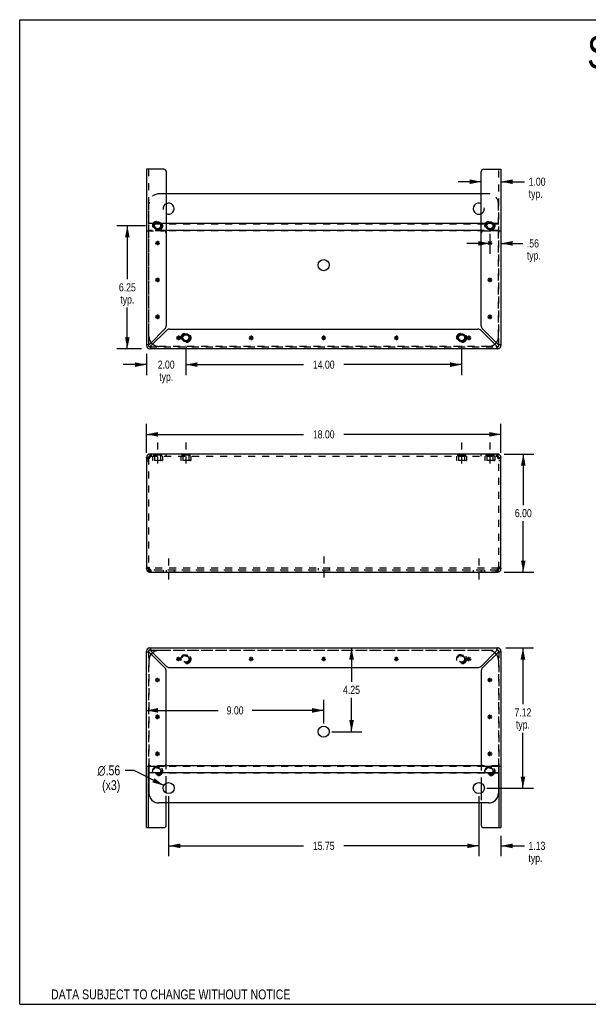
# Model space of a CAD drawing. Header units: inches. Extents: x 0 to 64.7, y 0 to 50.
# Tile 1 of 3: x 0 to 28.9, y 0 to 50. Entities that reach past the tile are written whole.
import ezdxf

# ---------------------------------------------------------------- set-up
doc = ezdxf.new("R2010")
doc.units = ezdxf.units.IN
doc.header["$LTSCALE"] = 3.558824
doc.header["$MEASUREMENT"] = 0
doc.linetypes.add('DASHED', pattern=[0.2, 0.1, -0.1])
doc.linetypes.add('HIDDEN', pattern=[0.2, 0.1, -0.1])
doc.layers.get('0').update_dxf_attribs({"linetype": 'CONTINUOUS'})
doc.layers.add('DEFAULT_2', color=8, linetype='HIDDEN')
doc.layers.add('DIMENSIONS', color=7, linetype='CONTINUOUS')
doc.styles.get("Standard").update_dxf_attribs({"font": 'txt', "width": 0.8})
doc.styles.add('TEXTSTYLE_1', font='gdt', dxfattribs={"width": 0.8})
doc.dimstyles.new('DIMSTYLE_1', dxfattribs={"dimtxt": 0.411765, "dimasz": 0.588235, "dimexe": 0.09, "dimexo": 0.07, "dimgap": 0.035, "dimtad": 0, "dimtih": 1, "dimtoh": 1, "dimzin": 4, "dimdsep": 46, "dimtxsty": 'Standard', "dimblk": '_FILLED', "dimblk1": '_FILLED', "dimblk2": '_FILLED', "dimcen": 0.09, "dimadec": 0, "dimazin": 0, "dimtfac": 1, "dimtofl": 0, "dimtmove": 0, "dimatfit": 3, "dimldrblk": '_FILLED', "dimfxl": 1, "dimtolj": 1, "dimtzin": 4, "dimarcsym": 0})
doc.dimstyles.new('DIMSTYLE_2', dxfattribs={"dimtxt": 0.5, "dimasz": 0.588235, "dimexe": 0.09, "dimexo": 0.07, "dimgap": 0.09, "dimtad": 0, "dimtih": 1, "dimtoh": 1, "dimzin": 4, "dimdsep": 46, "dimtxsty": 'Standard', "dimblk": '_FILLED', "dimblk1": '_FILLED', "dimblk2": '_FILLED', "dimcen": 0.09, "dimadec": 0, "dimazin": 0, "dimtfac": 1, "dimtofl": 0, "dimtmove": 0, "dimatfit": 3, "dimldrblk": '_FILLED', "dimfxl": 1, "dimtolj": 1, "dimtzin": 4, "dimarcsym": 0})

# ---------------------------------------------------------------- blocks, each defined once
blk = doc.blocks.new('_FILLED')
at = {"color": 0, "linetype": 'ByBlock'}
blk.add_solid([(0, 0), (-1, 0.2), (-1, -0.2)], dxfattribs=at)
blk = doc.blocks.new('*D1')
at = {"layer": 'DIMENSIONS', "color": 2, "linetype": 'Continuous'}
for p, q in [((6.44, 28.013), (6.44, 29.472)), ((24.44, 28.013), (24.44, 29.472)), ((6.44, 28.943), (14.41, 28.943)), ((24.44, 28.943), (16.469, 28.943))]:
    blk.add_line(p, q, dxfattribs=at)
at = {"layer": 'DIMENSIONS', "color": 2, "linetype": 'Continuous', "xscale": 0.5882352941, "yscale": 0.5882352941, "zscale": 0.5882352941, "rotation": 180}
blk.add_blockref('_FILLED', (6.44, 28.943), dxfattribs=at)
at = {"layer": 'DIMENSIONS', "color": 2, "linetype": 'Continuous', "xscale": 0.5882352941, "yscale": 0.5882352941, "zscale": 0.5882352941}
blk.add_blockref('_FILLED', (24.44, 28.943), dxfattribs=at)
at = {"layer": 'DIMENSIONS', "color": 2, "linetype": 'Continuous', "insert": (15.44, 29.149), "char_height": 0.4118, "width": 1.64706, "attachment_point": 2, "line_spacing_factor": 0.9}
blk.add_mtext('18.00', dxfattribs=at)
blk = doc.blocks.new('*D2')
at = {"layer": 'DIMENSIONS', "color": 2, "linetype": 'Continuous'}
for p, q in [((24.609, 27.942), (26.104, 27.942)), ((25.574, 27.942), (25.574, 25.353)), ((25.574, 21.942), (25.574, 24.53)), ((24.609, 21.942), (26.104, 21.942))]:
    blk.add_line(p, q, dxfattribs=at)
at = {"layer": 'DIMENSIONS', "color": 2, "linetype": 'Continuous', "xscale": 0.5882352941, "yscale": 0.5882352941, "zscale": 0.5882352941}
for p, rotation in [((25.574, 27.942), 90), ((25.574, 21.942), 270)]:
    blk.add_blockref('_FILLED', p, dxfattribs=dict(at, rotation=rotation))
at = {"layer": 'DIMENSIONS', "color": 2, "linetype": 'Continuous', "insert": (25.574, 25.148), "char_height": 0.4118, "width": 1.31765, "attachment_point": 2, "line_spacing_factor": 0.9}
blk.add_mtext('6.00', dxfattribs=at)
blk = doc.blocks.new('*D5')
at = {"layer": 'DIMENSIONS', "color": 2, "linetype": 'Continuous'}
for p, q in [((16.852, 18.096), (16.852, 16.382)), ((16.852, 13.845), (16.852, 15.559)), ((15.851, 13.845), (17.381, 13.845))]:
    blk.add_line(p, q, dxfattribs=at)
at = {"layer": 'DIMENSIONS', "color": 2, "linetype": 'Continuous', "xscale": 0.5882352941, "yscale": 0.5882352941, "zscale": 0.5882352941}
for p, rotation in [((16.852, 18.096), 90), ((16.852, 13.845), 270)]:
    blk.add_blockref('_FILLED', p, dxfattribs=dict(at, rotation=rotation))
at = {"layer": 'DIMENSIONS', "color": 2, "linetype": 'Continuous', "insert": (16.852, 16.176), "char_height": 0.4118, "width": 1.31765, "attachment_point": 2, "line_spacing_factor": 0.9}
blk.add_mtext('4.25', dxfattribs=at)
blk = doc.blocks.new('*D6')
at = {"layer": 'DIMENSIONS', "color": 2, "linetype": 'Continuous'}
for p, q in [((15.44, 14.256), (15.44, 15.455)), ((6.44, 14.925), (10.075, 14.925)), ((15.44, 14.925), (11.804, 14.925))]:
    blk.add_line(p, q, dxfattribs=at)
at = {"layer": 'DIMENSIONS', "color": 2, "linetype": 'Continuous', "xscale": 0.5882352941, "yscale": 0.5882352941, "zscale": 0.5882352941, "rotation": 180}
blk.add_blockref('_FILLED', (6.44, 14.925), dxfattribs=at)
at = {"layer": 'DIMENSIONS', "color": 2, "linetype": 'Continuous', "xscale": 0.5882352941, "yscale": 0.5882352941, "zscale": 0.5882352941}
blk.add_blockref('_FILLED', (15.44, 14.925), dxfattribs=at)
at = {"layer": 'DIMENSIONS', "color": 2, "linetype": 'Continuous', "insert": (10.94, 15.131), "char_height": 0.4118, "width": 1.31765, "attachment_point": 2, "line_spacing_factor": 0.9}
blk.add_mtext('9.00', dxfattribs=at)
blk = doc.blocks.new('*D7')
at = {"layer": 'DIMENSIONS', "color": 2, "linetype": 'Continuous'}
for p, q in [((23.315, 10.566), (23.315, 7.516)), ((24.44, 8.561), (24.44, 7.516)), ((23.315, 8.046), (22.138, 8.046)), ((24.44, 8.046), (25.631, 8.046))]:
    blk.add_line(p, q, dxfattribs=at)
at = {"layer": 'DIMENSIONS', "color": 2, "linetype": 'Continuous', "xscale": 0.5882352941, "yscale": 0.5882352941, "zscale": 0.5882352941}
blk.add_blockref('_FILLED', (23.315, 8.046), dxfattribs=at)
at = {"layer": 'DIMENSIONS', "color": 2, "linetype": 'Continuous', "xscale": 0.5882352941, "yscale": 0.5882352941, "zscale": 0.5882352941, "rotation": 180}
blk.add_blockref('_FILLED', (24.44, 8.046), dxfattribs=at)
at = {"layer": 'DIMENSIONS', "color": 2, "linetype": 'Continuous', "insert": (25.837, 8.252), "char_height": 0.4118, "width": 1.31765, "attachment_point": 1, "line_spacing_factor": 0.9}
blk.add_mtext('1.13\\Ptyp.', dxfattribs=at)
blk = doc.blocks.new('*D8')
at = {"layer": 'DIMENSIONS', "color": 2, "linetype": 'Continuous'}
for p, q in [((7.565, 10.566), (7.565, 7.516)), ((23.315, 10.566), (23.315, 7.516)), ((7.565, 8.046), (14.41, 8.046)), ((23.315, 8.046), (16.469, 8.046))]:
    blk.add_line(p, q, dxfattribs=at)
at = {"layer": 'DIMENSIONS', "color": 2, "linetype": 'Continuous', "xscale": 0.5882352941, "yscale": 0.5882352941, "zscale": 0.5882352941, "rotation": 180}
blk.add_blockref('_FILLED', (7.565, 8.046), dxfattribs=at)
at = {"layer": 'DIMENSIONS', "color": 2, "linetype": 'Continuous', "xscale": 0.5882352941, "yscale": 0.5882352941, "zscale": 0.5882352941}
blk.add_blockref('_FILLED', (23.315, 8.046), dxfattribs=at)
at = {"layer": 'DIMENSIONS', "color": 2, "linetype": 'Continuous', "insert": (15.44, 8.252), "char_height": 0.4118, "width": 1.64706, "attachment_point": 2, "line_spacing_factor": 0.9}
blk.add_mtext('15.75', dxfattribs=at)
blk = doc.blocks.new('*D9')
at = {"layer": 'DIMENSIONS', "color": 2, "linetype": 'Continuous'}
for p, q in [((24.685, 18.096), (26.085, 18.096)), ((25.556, 18.096), (25.556, 15.235)), ((25.556, 10.978), (25.556, 13.794)), ((23.726, 10.978), (26.085, 10.978))]:
    blk.add_line(p, q, dxfattribs=at)
at = {"layer": 'DIMENSIONS', "color": 2, "linetype": 'Continuous', "xscale": 0.5882352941, "yscale": 0.5882352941, "zscale": 0.5882352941}
for p, rotation in [((25.556, 18.096), 90), ((25.556, 10.978), 270)]:
    blk.add_blockref('_FILLED', p, dxfattribs=dict(at, rotation=rotation))
at = {"layer": 'DIMENSIONS', "color": 2, "linetype": 'Continuous', "insert": (25.556, 15.029), "char_height": 0.4118, "width": 1.31765, "attachment_point": 2, "line_spacing_factor": 0.9}
blk.add_mtext('7.12\\Ptyp.', dxfattribs=at)
blk = doc.blocks.new('*D10')
at = {"layer": 'DIMENSIONS', "color": 2, "linetype": 'Continuous'}
for p, q in [((5.819, 11.879), (5.356, 11.879)), ((7.315, 11.107), (5.819, 11.879))]:
    blk.add_line(p, q, dxfattribs=at)
at = {"layer": 'DIMENSIONS', "color": 2, "linetype": 'Continuous', "xscale": 0.5882352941, "yscale": 0.5882352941, "zscale": 0.5882352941, "rotation": 332.6934381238}
blk.add_blockref('_FILLED', (7.315, 11.107), dxfattribs=at)
at = {"layer": 'DIMENSIONS', "color": 2, "linetype": 'Continuous', "insert": (5.106, 12.129), "char_height": 0.5, "width": 1.86667, "attachment_point": 3, "line_spacing_factor": 0.9, "style": 'TEXTSTYLE_1'}
blk.add_mtext('{\\Fgdt;n}\\Ftxt;.56\\P(x3)', dxfattribs=at)
blk = doc.blocks.new('*D11')
at = {"layer": 'DIMENSIONS', "color": 2, "linetype": 'Continuous'}
for p, q in [((6.384, 39.534), (4.936, 39.534)), ((5.466, 39.534), (5.466, 36.821)), ((5.466, 33.284), (5.466, 35.38)), ((6.194, 33.284), (4.936, 33.284))]:
    blk.add_line(p, q, dxfattribs=at)
at = {"layer": 'DIMENSIONS', "color": 2, "linetype": 'Continuous', "xscale": 0.5882352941, "yscale": 0.5882352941, "zscale": 0.5882352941}
for p, rotation in [((5.466, 39.534), 90), ((5.466, 33.284), 270)]:
    blk.add_blockref('_FILLED', p, dxfattribs=dict(at, rotation=rotation))
at = {"layer": 'DIMENSIONS', "color": 2, "linetype": 'Continuous', "insert": (5.466, 36.615), "char_height": 0.4118, "width": 1.31765, "attachment_point": 2, "line_spacing_factor": 0.9}
blk.add_mtext('6.25\\Ptyp.', dxfattribs=at)
blk = doc.blocks.new('*D12')
at = {"layer": 'DIMENSIONS', "color": 2, "linetype": 'Continuous'}
for p, q in [((6.44, 33.039), (6.44, 31.954)), ((8.44, 33.435), (8.44, 31.954)), ((6.44, 32.483), (5.263, 32.483)), ((8.44, 32.483), (9.616, 32.483))]:
    blk.add_line(p, q, dxfattribs=at)
at = {"layer": 'DIMENSIONS', "color": 2, "linetype": 'Continuous', "xscale": 0.5882352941, "yscale": 0.5882352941, "zscale": 0.5882352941}
blk.add_blockref('_FILLED', (6.44, 32.483), dxfattribs=at)
at = {"layer": 'DIMENSIONS', "color": 2, "linetype": 'Continuous', "xscale": 0.5882352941, "yscale": 0.5882352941, "zscale": 0.5882352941, "rotation": 180}
blk.add_blockref('_FILLED', (8.44, 32.483), dxfattribs=at)
at = {"layer": 'DIMENSIONS', "color": 2, "linetype": 'Continuous', "insert": (7.44, 32.689), "char_height": 0.4118, "width": 1.31765, "attachment_point": 2, "line_spacing_factor": 0.9}
blk.add_mtext('2.00\\Ptyp.', dxfattribs=at)
blk = doc.blocks.new('*D13')
at = {"layer": 'DIMENSIONS', "color": 2, "linetype": 'Continuous'}
for p, q in [((8.44, 33.435), (8.44, 31.954)), ((22.44, 33.435), (22.44, 31.954)), ((8.44, 32.483), (14.41, 32.483)), ((22.44, 32.483), (16.469, 32.483))]:
    blk.add_line(p, q, dxfattribs=at)
at = {"layer": 'DIMENSIONS', "color": 2, "linetype": 'Continuous', "xscale": 0.5882352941, "yscale": 0.5882352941, "zscale": 0.5882352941, "rotation": 180}
blk.add_blockref('_FILLED', (8.44, 32.483), dxfattribs=at)
at = {"layer": 'DIMENSIONS', "color": 2, "linetype": 'Continuous', "xscale": 0.5882352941, "yscale": 0.5882352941, "zscale": 0.5882352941}
blk.add_blockref('_FILLED', (22.44, 32.483), dxfattribs=at)
at = {"layer": 'DIMENSIONS', "color": 2, "linetype": 'Continuous', "insert": (15.44, 32.689), "char_height": 0.4118, "width": 1.64706, "attachment_point": 2, "line_spacing_factor": 0.9}
blk.add_mtext('14.00', dxfattribs=at)
blk = doc.blocks.new('*D14')
at = {"layer": 'DIMENSIONS', "color": 2, "linetype": 'Continuous'}
for p, q in [((23.877, 39.123), (23.877, 38.112)), ((23.877, 38.641), (22.701, 38.641)), ((24.44, 38.641), (25.55, 38.641))]:
    blk.add_line(p, q, dxfattribs=at)
at = {"layer": 'DIMENSIONS', "color": 2, "linetype": 'Continuous', "xscale": 0.5882352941, "yscale": 0.5882352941, "zscale": 0.5882352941}
blk.add_blockref('_FILLED', (23.877, 38.641), dxfattribs=at)
at = {"layer": 'DIMENSIONS', "color": 2, "linetype": 'Continuous', "xscale": 0.5882352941, "yscale": 0.5882352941, "zscale": 0.5882352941, "rotation": 180}
blk.add_blockref('_FILLED', (24.44, 38.641), dxfattribs=at)
at = {"layer": 'DIMENSIONS', "color": 2, "linetype": 'Continuous', "insert": (25.756, 38.847), "char_height": 0.4118, "width": 1.31765, "attachment_point": 1, "line_spacing_factor": 0.9}
blk.add_mtext('.56\\Ptyp.', dxfattribs=at)
blk = doc.blocks.new('*D15')
at = {"layer": 'DIMENSIONS', "color": 2, "linetype": 'Continuous'}
for p, q in [((23.44, 41.774), (22.263, 41.774)), ((24.44, 41.774), (25.641, 41.774))]:
    blk.add_line(p, q, dxfattribs=at)
at = {"layer": 'DIMENSIONS', "color": 2, "linetype": 'Continuous', "xscale": 0.5882352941, "yscale": 0.5882352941, "zscale": 0.5882352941}
blk.add_blockref('_FILLED', (23.44, 41.774), dxfattribs=at)
at = {"layer": 'DIMENSIONS', "color": 2, "linetype": 'Continuous', "xscale": 0.5882352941, "yscale": 0.5882352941, "zscale": 0.5882352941, "rotation": 180}
blk.add_blockref('_FILLED', (24.44, 41.774), dxfattribs=at)
at = {"layer": 'DIMENSIONS', "color": 2, "linetype": 'Continuous', "insert": (25.847, 41.98), "char_height": 0.4118, "width": 1.31765, "attachment_point": 1, "line_spacing_factor": 0.9}
blk.add_mtext('1.00\\Ptyp.', dxfattribs=at)

msp = doc.modelspace()

# ---------------------------------------------------------------- linework, layer by layer
at = {"color": 7, "linetype": 'Continuous'}
for p, q in [((0, 0), (0, 50)), ((0, 50), (64.706, 50)), ((6.535, 33.451), (6.544, 33.451)), ((6.606, 33.388), (6.606, 33.38)), ((24.273, 33.38), (24.273, 33.388)), ((24.336, 33.451), (24.344, 33.451)), ((6.44, 27.775), (6.544, 27.775)), ((6.606, 27.942), (6.606, 27.838)), ((6.625, 27.838), (6.606, 27.838)), ((24.273, 27.838), (24.254, 27.838)), ((24.273, 27.942), (24.273, 27.838)), ((24.334, 27.748), (24.332, 27.738)), ((24.336, 27.775), (24.44, 27.775)), ((6.544, 22.108), (6.44, 22.108)), ((6.546, 22.136), (6.548, 22.146)), ((6.565, 22.062), (6.565, 22.135)), ((6.606, 21.942), (6.606, 22.046)), ((6.606, 22.046), (6.625, 22.046)), ((24.254, 22.046), (24.273, 22.046)), ((24.273, 21.942), (24.273, 22.046)), ((24.315, 22.062), (24.315, 22.135)), ((24.44, 22.108), (24.336, 22.108)), ((6.606, 18.001), (6.606, 17.992)), ((24.273, 17.992), (24.273, 18.001)), ((6.544, 17.93), (6.535, 17.93)), ((7.95, 17.534), (8.18, 17.534)), ((7.983, 17.452), (8.146, 17.615)), ((8.146, 17.452), (7.983, 17.615)), ((8.065, 17.419), (8.065, 17.649)), ((11.637, 17.534), (11.867, 17.534)), ((11.671, 17.452), (11.833, 17.615)), ((11.833, 17.452), (11.671, 17.615)), ((11.752, 17.419), (11.752, 17.649)), ((15.325, 17.534), (15.555, 17.534)), ((15.358, 17.452), (15.521, 17.615)), ((15.521, 17.452), (15.358, 17.615)), ((15.44, 17.419), (15.44, 17.649)), ((19.012, 17.534), (19.242, 17.534)), ((19.046, 17.452), (19.208, 17.615)), ((19.208, 17.452), (19.046, 17.615)), ((19.127, 17.419), (19.127, 17.649)), ((22.7, 17.534), (22.93, 17.534)), ((22.733, 17.452), (22.896, 17.615)), ((22.733, 17.615), (22.896, 17.452)), ((22.815, 17.419), (22.815, 17.649)), ((24.344, 17.93), (24.336, 17.93)), ((6.921, 16.39), (7.083, 16.552)), ((7.083, 16.39), (6.921, 16.552)), ((7.002, 16.356), (7.002, 16.586)), ((23.796, 16.39), (23.958, 16.552)), ((23.796, 16.552), (23.958, 16.39)), ((23.877, 16.356), (23.877, 16.586)), ((6.887, 16.471), (7.117, 16.471)), ((23.762, 16.471), (23.992, 16.471)), ((6.887, 14.596), (7.117, 14.596)), ((6.921, 14.515), (7.083, 14.677)), ((7.083, 14.515), (6.921, 14.677)), ((7.002, 14.481), (7.002, 14.711)), ((23.762, 14.596), (23.992, 14.596)), ((23.796, 14.515), (23.958, 14.677)), ((23.796, 14.677), (23.958, 14.515)), ((23.877, 14.481), (23.877, 14.711)), ((6.887, 12.721), (7.117, 12.721)), ((7.083, 12.64), (6.921, 12.802)), ((6.921, 12.64), (7.083, 12.802)), ((7.002, 12.606), (7.002, 12.836)), ((23.762, 12.721), (23.992, 12.721)), ((23.796, 12.802), (23.958, 12.64)), ((23.796, 12.64), (23.958, 12.802)), ((23.877, 12.606), (23.877, 12.836)), ((6.544, 8.973), (6.544, 12.096)), ((6.565, 12.096), (6.565, 10.728)), ((23.517, 12.106), (7.362, 12.106)), ((24.315, 12.096), (24.315, 10.728)), ((24.336, 12.096), (24.336, 8.973)), ((24.315, 11.757), (6.565, 11.757)), ((7.44, 10.726), (7.44, 11.229)), ((23.44, 11.229), (23.44, 10.726)), ((23.815, 10.228), (7.065, 10.228)), ((7.44, 9.098), (7.44, 10.228)), ((23.44, 10.228), (23.44, 9.098)), ((6.44, 8.973), (7.315, 8.973)), ((23.565, 8.973), (24.44, 8.973)), ((0, 0), (64.706, 0))]:
    msp.add_line(p, q, dxfattribs=at)
at = {"color": 3, "linetype": 'Continuous'}
for p, q in [((6.44, 42.408), (6.44, 33.451)), ((7.315, 42.408), (6.44, 42.408)), ((7.44, 42.283), (7.44, 34.452)), ((23.44, 34.452), (23.44, 42.283)), ((23.565, 42.408), (24.44, 42.408)), ((24.44, 42.408), (24.44, 33.451)), ((23.44, 41.153), (7.44, 41.153)), ((7.106, 39.65), (6.898, 39.65)), ((23.44, 39.65), (7.44, 39.65)), ((23.981, 39.65), (23.773, 39.65)), ((23.44, 39.301), (7.44, 39.301)), ((7.375, 34.296), (6.606, 33.527)), ((6.682, 33.451), (7.451, 34.22)), ((7.607, 34.284), (23.272, 34.284)), ((23.428, 34.22), (24.197, 33.451)), ((24.273, 33.527), (23.504, 34.296)), ((6.531, 33.504), (6.508, 33.497)), ((24.273, 33.284), (6.606, 33.284)), ((24.22, 33.375), (24.227, 33.353)), ((6.44, 27.775), (6.44, 22.108)), ((24.273, 27.942), (6.606, 27.942)), ((6.606, 27.775), (6.614, 27.801)), ((6.637, 27.873), (6.644, 27.893)), ((24.235, 27.893), (24.243, 27.873)), ((24.266, 27.801), (24.273, 27.775)), ((24.44, 22.108), (24.44, 27.775)), ((6.614, 22.082), (6.606, 22.108)), ((6.644, 21.99), (6.637, 22.01)), ((24.243, 22.01), (24.235, 21.99)), ((24.273, 22.108), (24.266, 22.082)), ((6.606, 21.942), (24.273, 21.942)), ((6.606, 18.096), (24.273, 18.096)), ((6.659, 18.005), (6.652, 18.027)), ((6.44, 8.973), (6.44, 17.93)), ((6.606, 17.853), (7.375, 17.084)), ((7.451, 17.161), (6.682, 17.93)), ((24.197, 17.93), (23.428, 17.161)), ((23.504, 17.084), (24.273, 17.853)), ((24.349, 17.876), (24.371, 17.884)), ((24.44, 17.93), (24.44, 8.973)), ((7.607, 17.096), (23.272, 17.096)), ((7.44, 12.221), (7.44, 16.929)), ((23.44, 16.929), (23.44, 12.221)), ((6.44, 12.096), (7.315, 12.096)), ((23.565, 12.096), (24.44, 12.096))]:
    msp.add_line(p, q, dxfattribs=at)
at = {"color": 2, "linetype": 'DASHED'}
for p, q in [((7.002, 28.53), (7.002, 27.249)), ((8.44, 28.53), (8.44, 27.249)), ((22.44, 28.53), (22.44, 27.249)), ((23.877, 28.53), (23.877, 27.249)), ((7.565, 22.637), (7.565, 21.356)), ((15.44, 22.738), (15.44, 21.457)), ((23.315, 22.637), (23.315, 21.356))]:
    msp.add_line(p, q, dxfattribs=at)
at = {"color": 3, "linetype": 'Continuous'}
for points in [[(6.606, 33.527), (6.58, 33.519), (6.555, 33.512), (6.531, 33.504)], [(24.371, 33.497), (24.349, 33.504), (24.325, 33.512), (24.299, 33.519), (24.273, 33.527)], [(6.508, 33.497), (6.488, 33.489), (6.471, 33.481), (6.458, 33.474), (6.448, 33.466), (6.442, 33.458), (6.44, 33.451)], [(6.606, 33.284), (6.614, 33.286), (6.621, 33.292), (6.629, 33.302), (6.637, 33.316), (6.644, 33.333), (6.652, 33.353)], [(6.652, 33.353), (6.659, 33.375), (6.667, 33.399), (6.675, 33.425), (6.682, 33.451)], [(24.197, 33.451), (24.205, 33.425), (24.212, 33.399), (24.22, 33.375)], [(24.227, 33.353), (24.235, 33.333), (24.243, 33.316), (24.25, 33.302), (24.258, 33.292), (24.266, 33.286), (24.273, 33.284)], [(24.44, 33.451), (24.438, 33.458), (24.432, 33.466), (24.422, 33.474), (24.408, 33.481), (24.391, 33.489), (24.371, 33.497)], [(6.488, 27.693), (6.474, 27.707), (6.462, 27.72), (6.452, 27.734), (6.445, 27.748), (6.441, 27.761), (6.44, 27.775)], [(6.606, 27.775), (6.584, 27.761), (6.563, 27.748), (6.542, 27.734), (6.523, 27.72), (6.505, 27.707), (6.488, 27.693)], [(6.614, 27.801), (6.621, 27.827), (6.629, 27.851), (6.637, 27.873)], [(6.644, 27.893), (6.652, 27.91), (6.659, 27.924), (6.667, 27.934), (6.675, 27.94), (6.682, 27.942)], [(24.197, 27.942), (24.205, 27.94), (24.212, 27.934), (24.22, 27.924), (24.227, 27.91), (24.235, 27.893)], [(24.243, 27.873), (24.25, 27.851), (24.258, 27.827), (24.266, 27.801)], [(24.391, 27.693), (24.375, 27.707), (24.356, 27.72), (24.337, 27.734), (24.316, 27.748), (24.295, 27.761), (24.273, 27.775)], [(24.44, 27.775), (24.438, 27.761), (24.434, 27.748), (24.427, 27.734), (24.417, 27.72), (24.405, 27.707), (24.391, 27.693)], [(6.44, 22.108), (6.441, 22.122), (6.445, 22.136), (6.452, 22.149), (6.462, 22.163), (6.474, 22.177), (6.488, 22.191)], [(6.488, 22.191), (6.505, 22.177), (6.523, 22.163), (6.542, 22.149), (6.563, 22.136), (6.584, 22.122), (6.606, 22.108)], [(6.637, 22.01), (6.629, 22.033), (6.621, 22.057), (6.614, 22.082)], [(24.266, 22.082), (24.258, 22.057), (24.25, 22.033), (24.243, 22.01)], [(24.273, 22.108), (24.295, 22.122), (24.316, 22.136), (24.337, 22.149), (24.356, 22.163), (24.375, 22.177), (24.391, 22.191)], [(24.391, 22.191), (24.405, 22.177), (24.417, 22.163), (24.427, 22.149), (24.434, 22.136), (24.438, 22.122), (24.44, 22.108)], [(6.682, 21.942), (6.675, 21.944), (6.667, 21.95), (6.659, 21.96), (6.652, 21.974), (6.644, 21.99)], [(24.235, 21.99), (24.227, 21.974), (24.22, 21.96), (24.212, 21.95), (24.205, 21.944), (24.197, 21.942)], [(6.652, 18.027), (6.644, 18.047), (6.637, 18.064), (6.629, 18.078), (6.621, 18.088), (6.614, 18.094), (6.606, 18.096)], [(6.682, 17.93), (6.675, 17.956), (6.667, 17.981), (6.659, 18.005)], [(24.227, 18.027), (24.22, 18.005), (24.212, 17.981), (24.205, 17.956), (24.197, 17.93)], [(24.273, 18.096), (24.266, 18.094), (24.258, 18.088), (24.25, 18.078), (24.243, 18.064), (24.235, 18.047), (24.227, 18.027)], [(6.44, 17.93), (6.442, 17.922), (6.448, 17.914), (6.458, 17.907), (6.471, 17.899), (6.488, 17.892), (6.508, 17.884)], [(6.508, 17.884), (6.531, 17.876), (6.555, 17.869), (6.58, 17.861), (6.606, 17.853)], [(24.273, 17.853), (24.299, 17.861), (24.325, 17.869), (24.349, 17.876)], [(24.371, 17.884), (24.391, 17.892), (24.408, 17.899), (24.422, 17.907), (24.432, 17.914), (24.438, 17.922), (24.44, 17.93)]]:
    msp.add_lwpolyline(points, dxfattribs=at)
at = {"color": 7, "linetype": 'Continuous'}
for points in [[(6.606, 33.527), (6.596, 33.519), (6.587, 33.512), (6.578, 33.504), (6.569, 33.497), (6.562, 33.489), (6.556, 33.481), (6.55, 33.474), (6.547, 33.466), (6.544, 33.458), (6.544, 33.451)], [(24.324, 33.481), (24.317, 33.489), (24.31, 33.497), (24.302, 33.504), (24.292, 33.512), (24.283, 33.519), (24.273, 33.527)], [(6.606, 33.388), (6.614, 33.389), (6.621, 33.391), (6.629, 33.395), (6.637, 33.4)], [(6.637, 33.4), (6.644, 33.407), (6.652, 33.414), (6.659, 33.422), (6.667, 33.431), (6.675, 33.441), (6.682, 33.451)], [(24.197, 33.451), (24.205, 33.441), (24.212, 33.431), (24.22, 33.422), (24.227, 33.414), (24.235, 33.407), (24.243, 33.4), (24.25, 33.395), (24.258, 33.391), (24.266, 33.389), (24.273, 33.388)], [(24.336, 33.451), (24.335, 33.458), (24.333, 33.466), (24.329, 33.474), (24.324, 33.481)], [(6.548, 27.738), (6.546, 27.748), (6.544, 27.761), (6.544, 27.775)], [(24.336, 27.775), (24.335, 27.761), (24.334, 27.748)], [(6.544, 22.108), (6.544, 22.122), (6.546, 22.136)], [(24.332, 22.146), (24.334, 22.136), (24.335, 22.122), (24.336, 22.108)], [(6.544, 17.93), (6.544, 17.922), (6.547, 17.914), (6.55, 17.907), (6.556, 17.899)], [(6.556, 17.899), (6.562, 17.892), (6.569, 17.884), (6.578, 17.876), (6.587, 17.869), (6.596, 17.861), (6.606, 17.853)], [(6.682, 17.93), (6.675, 17.939), (6.667, 17.949), (6.659, 17.958), (6.652, 17.966), (6.644, 17.974), (6.637, 17.98), (6.629, 17.985), (6.621, 17.989), (6.614, 17.991), (6.606, 17.992)], [(24.243, 17.98), (24.235, 17.974), (24.227, 17.966), (24.22, 17.958), (24.212, 17.949), (24.205, 17.939), (24.197, 17.93)], [(24.273, 17.992), (24.266, 17.991), (24.258, 17.989), (24.25, 17.985), (24.243, 17.98)], [(24.273, 17.853), (24.283, 17.861), (24.292, 17.869), (24.302, 17.876), (24.31, 17.884), (24.317, 17.892), (24.324, 17.899), (24.329, 17.907), (24.333, 17.914), (24.335, 17.922), (24.336, 17.93)]]:
    msp.add_lwpolyline(points, dxfattribs=at)
at = {"color": 3, "linetype": 'Continuous'}
for centre, radius in [((7.002, 39.534), 0.206), ((23.877, 39.534), 0.206), ((15.44, 37.536), 0.281), ((8.44, 33.847), 0.206), ((22.44, 33.847), 0.206)]:
    msp.add_circle(centre, radius, dxfattribs=at)
at = {"color": 7, "linetype": 'Continuous'}
for centre, radius in [((7.002, 39.534), 0.166), ((7.002, 39.534), 0.156), ((23.877, 39.534), 0.166), ((23.877, 39.534), 0.156), ((8.44, 33.847), 0.166), ((8.44, 33.847), 0.156), ((22.44, 33.847), 0.166), ((22.44, 33.847), 0.156), ((15.44, 13.845), 0.281), ((7.565, 10.978), 0.281), ((23.315, 10.978), 0.281)]:
    msp.add_circle(centre, radius, dxfattribs=at)
at = {"color": 3, "linetype": 'Continuous'}
for centre, radius, start, end in [((7.315, 42.283), 0.125, 0, 90), ((23.565, 42.283), 0.125, 90, 180), ((7.565, 40.403), 0.281, 243.5695, 116.4305), ((23.315, 40.403), 0.281, 63.5695, 296.4305), ((7.22, 34.452), 0.22, 315, 360), ((7.607, 34.064), 0.22, 90, 135), ((23.272, 34.064), 0.22, 45, 90), ((23.66, 34.452), 0.22, 180, 225), ((7.065, 33.911), 0.5, 218.9378, 231.304), ((23.815, 33.911), 0.5, 308.696, 321.0622), ((6.606, 33.451), 0.167, 180, 270), ((24.273, 33.451), 0.167, 270, 360), ((6.606, 27.775), 0.167, 90, 180), ((24.273, 27.775), 0.167, 0, 90), ((6.606, 22.108), 0.167, 180, 270), ((24.273, 22.108), 0.167, 270, 360), ((6.606, 17.93), 0.167, 90, 180), ((24.273, 17.93), 0.167, 0, 90), ((7.22, 16.929), 0.22, 0, 45), ((7.607, 17.316), 0.22, 225, 270), ((23.272, 17.316), 0.22, 270, 315), ((23.66, 16.929), 0.22, 135, 180), ((7.315, 12.221), 0.125, 270, 360), ((23.565, 12.221), 0.125, 180, 270)]:
    msp.add_arc(centre, radius, start, end, dxfattribs=at)
at = {"color": 7, "linetype": 'Continuous'}
for centre, radius, start, end in [((6.606, 33.451), 0.0625, 180, 270), ((24.273, 33.451), 0.0625, 270, 360), ((6.606, 27.775), 0.0625, 90, 180), ((24.273, 27.775), 0.0625, 0, 90), ((6.606, 22.108), 0.0625, 180, 270), ((24.273, 22.108), 0.0625, 270, 360), ((6.606, 17.93), 0.0625, 90, 180), ((7.065, 17.47), 0.5, 128.696, 141.0622), ((23.815, 17.47), 0.5, 38.9378, 51.304), ((24.273, 17.93), 0.0625, 0, 90), ((7.065, 10.728), 0.5, 180, 270), ((23.815, 10.728), 0.5, 270, 360), ((7.315, 9.098), 0.125, 270, 360), ((23.565, 9.098), 0.125, 180, 270)]:
    msp.add_arc(centre, radius, start, end, dxfattribs=at)
at = {"layer": 'DEFAULT_2', "color": 8, "linetype": 'HIDDEN'}
for p, q in [((6.544, 42.408), (6.544, 33.451)), ((24.336, 33.451), (24.336, 42.408)), ((7.44, 41.153), (7.065, 41.153)), ((23.815, 41.153), (23.44, 41.153)), ((6.565, 33.911), (6.565, 40.653)), ((24.315, 33.911), (24.315, 40.653)), ((6.898, 39.65), (6.565, 39.65)), ((24.315, 39.624), (6.565, 39.624)), ((7.44, 39.65), (7.106, 39.65)), ((23.773, 39.65), (23.44, 39.65)), ((24.315, 39.65), (23.981, 39.65)), ((6.44, 39.284), (7.315, 39.284)), ((7.44, 39.301), (6.565, 39.301)), ((24.315, 39.275), (6.565, 39.275)), ((24.315, 39.301), (23.44, 39.301)), ((23.565, 39.284), (24.44, 39.284)), ((6.887, 38.659), (7.117, 38.659)), ((6.921, 38.578), (7.083, 38.741)), ((7.083, 38.578), (6.921, 38.741)), ((7.002, 38.774), (7.002, 38.544)), ((23.762, 38.659), (23.992, 38.659)), ((23.796, 38.578), (23.958, 38.741)), ((23.958, 38.578), (23.796, 38.741)), ((23.877, 38.774), (23.877, 38.544)), ((6.887, 36.784), (7.117, 36.784)), ((7.083, 36.703), (6.921, 36.866)), ((6.921, 36.703), (7.083, 36.866)), ((7.002, 36.899), (7.002, 36.669)), ((23.762, 36.784), (23.992, 36.784)), ((23.958, 36.703), (23.796, 36.866)), ((23.796, 36.703), (23.958, 36.866)), ((23.877, 36.899), (23.877, 36.669)), ((7.002, 35.024), (7.002, 34.794)), ((23.877, 35.024), (23.877, 34.794)), ((6.887, 34.909), (7.117, 34.909)), ((7.083, 34.828), (6.921, 34.991)), ((6.921, 34.828), (7.083, 34.991)), ((23.762, 34.909), (23.992, 34.909)), ((23.958, 34.828), (23.796, 34.991)), ((23.796, 34.828), (23.958, 34.991)), ((7.95, 33.847), (8.18, 33.847)), ((8.146, 33.765), (7.983, 33.928)), ((7.983, 33.765), (8.146, 33.928)), ((8.065, 33.962), (8.065, 33.732)), ((11.637, 33.847), (11.867, 33.847)), ((11.833, 33.765), (11.671, 33.928)), ((11.671, 33.765), (11.833, 33.928)), ((11.752, 33.962), (11.752, 33.732)), ((15.325, 33.847), (15.555, 33.847)), ((15.521, 33.765), (15.358, 33.928)), ((15.358, 33.765), (15.521, 33.928)), ((15.44, 33.732), (15.44, 33.962)), ((19.012, 33.847), (19.242, 33.847)), ((19.208, 33.765), (19.046, 33.928)), ((19.046, 33.765), (19.208, 33.928)), ((19.127, 33.962), (19.127, 33.732)), ((22.7, 33.847), (22.93, 33.847)), ((22.896, 33.765), (22.733, 33.928)), ((22.733, 33.765), (22.896, 33.928)), ((22.815, 33.962), (22.815, 33.732)), ((6.606, 33.388), (24.273, 33.388)), ((23.815, 33.411), (7.065, 33.411)), ((6.44, 27.601), (6.544, 27.601)), ((6.488, 27.693), (6.562, 27.693)), ((6.544, 27.775), (6.544, 22.108)), ((6.625, 27.838), (24.254, 27.838)), ((6.682, 27.942), (6.682, 27.838)), ((6.752, 27.838), (6.752, 27.618)), ((6.762, 27.608), (6.752, 27.618)), ((7.252, 27.618), (6.752, 27.618)), ((7.242, 27.608), (6.762, 27.608)), ((6.796, 27.942), (6.796, 27.838)), ((6.796, 27.892), (6.796, 27.838)), ((7.208, 27.892), (6.796, 27.892)), ((6.846, 27.882), (6.836, 27.892)), ((6.846, 27.618), (6.836, 27.608)), ((6.846, 27.882), (6.846, 27.618)), ((7.158, 27.882), (6.846, 27.882)), ((7.158, 27.882), (7.168, 27.892)), ((7.158, 27.882), (7.158, 27.618)), ((7.158, 27.618), (7.168, 27.608)), ((7.208, 27.892), (7.208, 27.838)), ((7.209, 27.942), (7.209, 27.838)), ((7.242, 27.608), (7.252, 27.618)), ((7.252, 27.838), (7.252, 27.618)), ((7.44, 27.838), (7.44, 27.942)), ((8.19, 27.838), (8.19, 27.618)), ((8.2, 27.608), (8.19, 27.618)), ((8.69, 27.618), (8.19, 27.618)), ((8.68, 27.608), (8.2, 27.608)), ((8.233, 27.942), (8.233, 27.838)), ((8.234, 27.892), (8.234, 27.838)), ((8.646, 27.892), (8.234, 27.892)), ((8.284, 27.882), (8.274, 27.892)), ((8.284, 27.618), (8.274, 27.608)), ((8.284, 27.882), (8.284, 27.618)), ((8.596, 27.882), (8.284, 27.882)), ((8.596, 27.882), (8.606, 27.892)), ((8.596, 27.882), (8.596, 27.618)), ((8.596, 27.618), (8.606, 27.608)), ((8.646, 27.942), (8.646, 27.838)), ((8.646, 27.892), (8.646, 27.838)), ((8.68, 27.608), (8.69, 27.618)), ((8.69, 27.838), (8.69, 27.618)), ((22.19, 27.838), (22.19, 27.618)), ((22.69, 27.618), (22.19, 27.618)), ((22.2, 27.608), (22.19, 27.618)), ((22.68, 27.608), (22.2, 27.608)), ((22.233, 27.942), (22.233, 27.838)), ((22.646, 27.892), (22.234, 27.892)), ((22.234, 27.892), (22.234, 27.838)), ((22.284, 27.882), (22.274, 27.892)), ((22.284, 27.618), (22.274, 27.608)), ((22.596, 27.882), (22.284, 27.882)), ((22.284, 27.882), (22.284, 27.618)), ((22.596, 27.882), (22.606, 27.892)), ((22.596, 27.882), (22.596, 27.618)), ((22.596, 27.618), (22.606, 27.608)), ((22.646, 27.942), (22.646, 27.838)), ((22.646, 27.892), (22.646, 27.838)), ((22.68, 27.608), (22.69, 27.618)), ((22.69, 27.838), (22.69, 27.618)), ((23.44, 27.838), (23.44, 27.942)), ((23.627, 27.838), (23.627, 27.618)), ((24.127, 27.618), (23.627, 27.618)), ((23.637, 27.608), (23.627, 27.618)), ((24.117, 27.608), (23.637, 27.608)), ((23.671, 27.942), (23.671, 27.838)), ((24.083, 27.892), (23.671, 27.892)), ((23.671, 27.892), (23.671, 27.838)), ((23.721, 27.882), (23.711, 27.892)), ((23.721, 27.618), (23.711, 27.608)), ((24.033, 27.882), (23.721, 27.882)), ((23.721, 27.882), (23.721, 27.618)), ((24.033, 27.882), (24.043, 27.892)), ((24.033, 27.882), (24.033, 27.618)), ((24.033, 27.618), (24.043, 27.608)), ((24.083, 27.892), (24.083, 27.838)), ((24.084, 27.942), (24.084, 27.838)), ((24.117, 27.608), (24.127, 27.618)), ((24.127, 27.838), (24.127, 27.618)), ((24.197, 27.942), (24.197, 27.838)), ((24.391, 27.693), (24.317, 27.693)), ((24.336, 22.108), (24.336, 27.775)), ((24.44, 27.601), (24.336, 27.601)), ((6.44, 22.191), (6.562, 22.191)), ((6.565, 22.135), (6.565, 22.15)), ((24.315, 22.15), (6.565, 22.15)), ((6.565, 21.944), (6.565, 22.062)), ((24.315, 22.048), (6.565, 22.048)), ((6.606, 22.046), (6.565, 22.046)), ((24.254, 22.046), (6.625, 22.046)), ((6.682, 21.942), (6.682, 22.046)), ((7.283, 22.048), (7.283, 21.944)), ((7.44, 22.046), (7.44, 21.942)), ((7.846, 22.048), (7.846, 21.944)), ((15.158, 22.15), (15.158, 22.046)), ((15.721, 22.15), (15.721, 22.046)), ((23.033, 22.048), (23.033, 21.944)), ((23.44, 22.046), (23.44, 21.942)), ((23.596, 22.048), (23.596, 21.944)), ((24.197, 21.942), (24.197, 22.046)), ((24.315, 22.046), (24.273, 22.046)), ((24.315, 22.135), (24.315, 22.15)), ((24.315, 21.944), (24.315, 22.062)), ((24.44, 22.191), (24.317, 22.191)), ((24.315, 21.944), (6.565, 21.944)), ((6.544, 17.93), (6.544, 12.096)), ((6.606, 17.992), (24.273, 17.992)), ((23.815, 17.97), (7.065, 17.97)), ((24.336, 17.93), (24.336, 12.096)), ((6.565, 17.47), (6.565, 12.096)), ((24.315, 17.47), (24.315, 12.096)), ((7.362, 12.106), (6.565, 12.106)), ((24.315, 12.079), (6.565, 12.079)), ((7.44, 11.229), (7.44, 12.221)), ((23.44, 12.221), (23.44, 11.229)), ((24.315, 12.106), (23.517, 12.106)), ((24.315, 11.73), (6.565, 11.73)), ((7.44, 10.228), (7.44, 10.726)), ((23.44, 10.726), (23.44, 10.228))]:
    msp.add_line(p, q, dxfattribs=at)
for points in [[(6.562, 27.693), (6.557, 27.707), (6.552, 27.72), (6.548, 27.734), (6.548, 27.738)], [(6.606, 27.775), (6.598, 27.761), (6.59, 27.748), (6.582, 27.734), (6.575, 27.72), (6.568, 27.707), (6.562, 27.693)], [(6.606, 27.775), (6.614, 27.785), (6.621, 27.795), (6.629, 27.804), (6.637, 27.812), (6.644, 27.819), (6.652, 27.826), (6.659, 27.831), (6.667, 27.835), (6.675, 27.837), (6.682, 27.838)], [(24.197, 27.838), (24.205, 27.837), (24.212, 27.835), (24.22, 27.831), (24.227, 27.826), (24.235, 27.819), (24.243, 27.812), (24.25, 27.804), (24.258, 27.795), (24.266, 27.785), (24.273, 27.775)], [(24.317, 27.693), (24.311, 27.707), (24.304, 27.72), (24.297, 27.734), (24.289, 27.748), (24.281, 27.761), (24.273, 27.775)], [(24.332, 27.738), (24.331, 27.734), (24.327, 27.72), (24.323, 27.707), (24.317, 27.693)], [(6.548, 22.146), (6.548, 22.149), (6.552, 22.163), (6.557, 22.177), (6.562, 22.191)], [(6.562, 22.191), (6.568, 22.177), (6.575, 22.163), (6.582, 22.149), (6.59, 22.136), (6.598, 22.122), (6.606, 22.108)], [(6.682, 22.046), (6.675, 22.046), (6.667, 22.049), (6.659, 22.053), (6.652, 22.058), (6.644, 22.064), (6.637, 22.071), (6.629, 22.08), (6.621, 22.089), (6.614, 22.098), (6.606, 22.108)], [(24.273, 22.108), (24.266, 22.098), (24.258, 22.089), (24.25, 22.08), (24.243, 22.071), (24.235, 22.064), (24.227, 22.058), (24.22, 22.053), (24.212, 22.049), (24.205, 22.046), (24.197, 22.046)], [(24.273, 22.108), (24.281, 22.122), (24.289, 22.136), (24.297, 22.149), (24.304, 22.163), (24.311, 22.177), (24.317, 22.191)], [(24.317, 22.191), (24.323, 22.177), (24.327, 22.163), (24.331, 22.149), (24.332, 22.146)]]:
    msp.add_lwpolyline(points, dxfattribs=at)
for centre, radius in [((7.002, 39.534), 0.25), ((7.002, 39.534), 0.24), ((7.002, 39.534), 0.206), ((23.877, 39.534), 0.25), ((23.877, 39.534), 0.24), ((23.877, 39.534), 0.206), ((8.44, 33.847), 0.25), ((8.44, 33.847), 0.24), ((8.44, 33.847), 0.206), ((22.44, 33.847), 0.25), ((22.44, 33.847), 0.24), ((22.44, 33.847), 0.206), ((8.44, 17.534), 0.25), ((8.44, 17.534), 0.24), ((8.44, 17.534), 0.206), ((8.44, 17.534), 0.206), ((8.44, 17.534), 0.166), ((8.44, 17.534), 0.156), ((22.44, 17.534), 0.25), ((22.44, 17.534), 0.24), ((22.44, 17.534), 0.206), ((22.44, 17.534), 0.206), ((22.44, 17.534), 0.166), ((22.44, 17.534), 0.156), ((7.002, 11.846), 0.25), ((7.002, 11.846), 0.24), ((7.002, 11.846), 0.206), ((7.002, 11.846), 0.206), ((7.002, 11.846), 0.166), ((7.002, 11.846), 0.156), ((23.877, 11.846), 0.25), ((23.877, 11.846), 0.24), ((23.877, 11.846), 0.206), ((23.877, 11.846), 0.206), ((23.877, 11.846), 0.166), ((23.877, 11.846), 0.156)]:
    msp.add_circle(centre, radius, dxfattribs=at)
for centre, radius, start, end in [((7.065, 40.653), 0.5, 90, 180), ((23.815, 40.653), 0.5, 0, 90), ((7.565, 40.403), 0.281, 116.4305, 243.5695), ((23.315, 40.403), 0.281, 296.4305, 63.5695), ((7.315, 39.159), 0.125, 0, 90), ((23.565, 39.159), 0.125, 90, 180), ((7.065, 33.911), 0.5, 180, 218.9378), ((7.065, 33.911), 0.5, 231.304, 270), ((23.815, 33.911), 0.5, 270, 308.696), ((23.815, 33.911), 0.5, 321.0622, 360), ((7.065, 17.47), 0.5, 141.0622, 180), ((7.065, 17.47), 0.5, 90, 128.696), ((23.815, 17.47), 0.5, 51.304, 90), ((23.815, 17.47), 0.5, 0, 38.9378)]:
    msp.add_arc(centre, radius, start, end, dxfattribs=at)

# ---------------------------------------------------------------- texts
at = {"layer": 'DIMENSIONS', "color": 2, "linetype": 'Continuous', "attachment_point": 2, "line_spacing_factor": 0.9}
for s, insert, char_height, width in [('SAGINAW CONTROL & ENGINEERING\\PSCE-FK0618SS', (44.775, 49.164), 1.64706, 38.21176), ('DATA SUBJECT TO CHANGE WITHOUT NOTICE', (7.669, 0.753), 0.5, 14.8)]:
    msp.add_mtext(s, dxfattribs=dict(at, insert=insert, char_height=char_height, width=width))

# ---------------------------------------------------------------- dimensions: what is measured, and where the dimension line sits
at = {"layer": 'DIMENSIONS', "color": 2, "linetype": 'Continuous'}
for base, p1, p2, picture, middle in [((24.44, 41.774), (23.44, 42.283), (24.44, 42.408), '*D15', (26.506, 41.466)), ((8.44, 32.483), (6.44, 33.109), (8.44, 33.505), '*D12', (7.44, 32.174))]:
    dim = msp.add_linear_dim(base=base, p1=p1, p2=p2, text='<>\\Ptyp.', dimstyle='DIMSTYLE_1', dxfattribs=at)
    dim.commit()
    dim.dimension.update_dxf_attribs({"geometry": picture, "text_midpoint": middle, "dimtype": 160})
for base, p1, p2, angle, picture, middle in [((23.877, 38.641), (24.44, 42.408), (23.877, 38.042), 180, '*D14', (26.414, 38.332)), ((5.466, 39.534), (6.264, 33.284), (6.454, 39.534), 90, '*D11', (5.466, 36.1)), ((25.556, 10.978), (24.615, 18.096), (23.656, 10.978), 270, '*D9', (25.556, 14.514)), ((23.3146, 8.0457), (24.4397, 7.4463), (23.3146, 10.6357), 180, '*D7', (26.4954, 7.7368))]:
    dim = msp.add_linear_dim(base=base, p1=p1, p2=p2, angle=angle, text='<>\\Ptyp.', dimstyle='DIMSTYLE_1', dxfattribs=at)
    dim.commit()
    dim.dimension.update_dxf_attribs({"geometry": picture, "text_midpoint": middle, "dimtype": 160})
for base, p1, p2, picture, middle in [((22.44, 32.483), (8.44, 33.505), (22.44, 33.505), '*D13', (15.44, 32.483)), ((15.44, 14.925), (6.44, 12.096), (15.44, 14.186), '*D6', (10.94, 14.925))]:
    dim = msp.add_linear_dim(base=base, p1=p1, p2=p2, dimstyle='DIMSTYLE_1', dxfattribs=at)
    dim.commit()
    dim.dimension.update_dxf_attribs({"geometry": picture, "text_midpoint": middle, "dimtype": 160})
for base, p1, p2, angle, picture, middle in [((6.44, 28.943), (24.44, 27.943), (6.44, 27.943), 180, '*D1', (15.44, 28.943)), ((25.574, 21.942), (24.539, 27.942), (24.539, 21.942), 270, '*D2', (25.574, 24.942)), ((16.852, 13.845), (24.273, 18.096), (15.781, 13.845), 270, '*D5', (16.852, 15.97)), ((7.565, 8.046), (23.315, 10.636), (7.565, 10.636), 180, '*D8', (15.44, 8.046))]:
    dim = msp.add_linear_dim(base=base, p1=p1, p2=p2, angle=angle, dimstyle='DIMSTYLE_1', dxfattribs=at)
    dim.commit()
    dim.dimension.update_dxf_attribs({"geometry": picture, "text_midpoint": middle, "dimtype": 160})
dim = msp.add_diameter_dim_2p(p1=(7.315, 11.107), p2=(7.815, 10.848), text='<>\\P(x3)', dimstyle='DIMSTYLE_2', dxfattribs=at)
dim.commit()
dim.dimension.update_dxf_attribs({"geometry": '*D10', "text_midpoint": (4.172, 11.504), "dimtype": 163})

doc.saveas('drawing.dxf')
